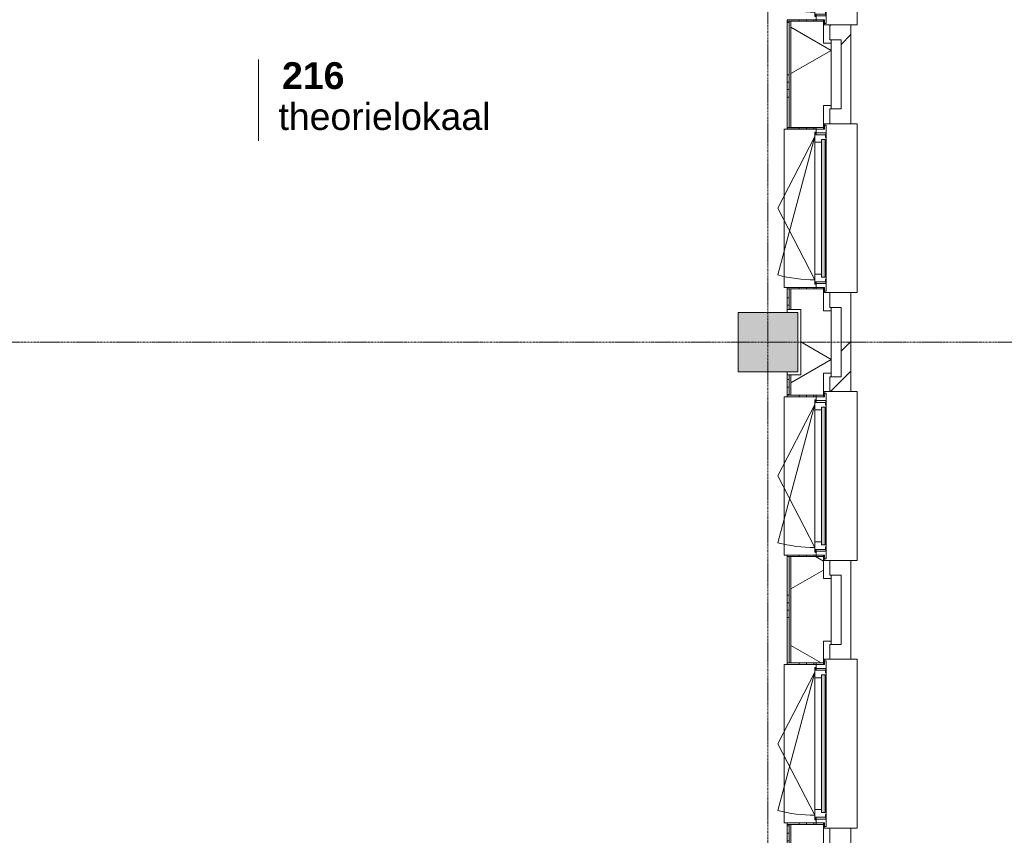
# Model space of a CAD drawing. Header units: millimetres. Extents: x -6115 to 78411, y -6358 to 59618.
# Tile 96 of 99: x 65168 to 71789, y 39884 to 45367. Entities that reach past the tile are written whole.
import ezdxf

# ---------------------------------------------------------------- set-up
doc = ezdxf.new("R2010")
doc.units = ezdxf.units.MM
doc.linetypes.add('stramien', pattern=[22.225, 12.7, -3.175, 3.175, -3.175])
for name, color, linetype, lineweight in [('00_Algemeen', 7, 'Continuous', 35), ('05_Bouwplaatsvoorzieningen', 7, 'Continuous', 9), ('22_Metselwerk', 7, 'Continuous', 9), ('25_Metaalconstructiewerk', 7, 'Continuous', 9), ('30_Kozijnen-ramen-deuren', 7, 'Continuous', 9), ('42_Dekvloeren en vloersystemen', 7, 'Continuous', 9)]:
    doc.layers.add(name, color=color, linetype=linetype, lineweight=lineweight)
doc.styles.add('Arial_1', font='arial.ttf', dxfattribs={"height": 180})
doc.styles.add('Arial_B', font='arialbd.ttf', dxfattribs={"height": 180})
pattern_1 = [(45, (400, -4e-13), (-565.6854, 565.6854), []), (45, (600, -6e-13), (-565.6854, 565.6854), [])]

# ---------------------------------------------------------------- blocks, each defined once
blk = doc.blocks.new('Direct Shape - 2410-10368 v1 - IFC-model constructie _zonder onderbouw_ _MM21228_-1202395-02 tweede verdieping overzicht')
at = {"layer": '25_Metaalconstructiewerk'}
blk.add_hatch(color=256, dxfattribs=at).paths.add_polyline_path([(-200, -200), (200, -200), (200, 200), (-200, 200), (-200, 5.9)])
for p, q in [((200, 200), (-200, 200)), ((-200, 200), (-200, -200)), ((200, -200), (200, 200)), ((-200, -200), (200, -200))]:
    blk.add_line(p, q, dxfattribs=at)
blk = doc.blocks.new('Direct Shape - NLRS_28_SC_TLB_kolom vierkant prefab_gen_AT_kolom vierkant_gen_lxb 400x400_800322-1202432-02 tweede verdieping overzicht')
blk.add_blockref('Direct Shape - 2410-10368 v1 - IFC-model constructie _zonder onderbouw_ _MM21228_-1202395-02 tweede verdieping overzicht', (0, 0))
blk = doc.blocks.new('2410-10368 v1 - IFC-model constructie _zonder onderbouw_ _MM21228__ifc-1-02 tweede verdieping overzicht')
at = {"layer": '25_Metaalconstructiewerk', "lineweight": 9}
blk.add_blockref('Direct Shape - NLRS_28_SC_TLB_kolom vierkant prefab_gen_AT_kolom vierkant_gen_lxb 400x400_800322-1202432-02 tweede verdieping overzicht', (70200, 43200), dxfattribs=at)
blk = doc.blocks.new('31_AEE_kozijnen_KA1_CS77 - AEE_CS 77_Raam merk A1-6832846-02 tweede verdieping overzicht')
at = {"layer": '30_Kozijnen-ramen-deuren', "true_color": 0xcccccc}
blk.add_hatch(color=254, dxfattribs=at).paths.add_polyline_path([(-462.5, -231.3), (462.5, -231.3), (462.5, -207.3), (-462.5, -207.3)])
at = {"layer": '30_Kozijnen-ramen-deuren'}
for p, q in [((-481.5, -199.5), (-557.5, -199.5)), ((-557.5, -199.5), (-557.5, -212.3)), ((-557.5, -212.3), (-532.5, -212.3)), ((-532.5, -212.3), (-532.5, -267.5)), ((-506.5, -203.3), (-481.5, -203.3)), ((-506.5, -267.5), (-506.5, -203.3)), ((-494.5, -203.8), (-494.5, -272.5)), ((-476.5, -203.8), (-494.5, -203.8)), ((-481.5, -199.5), (-476.5, -199.5)), ((-481.5, -203.3), (-481.5, -199.5)), ((-476.5, -203.3), (-481.5, -203.3)), ((-443.5, -199.5), (-476.5, -199.5)), ((-476.5, -199.5), (-476.5, -203.8)), ((-462.5, -231.3), (-462.5, -207.3)), ((-462.5, -231.3), (-462.5, -207.3)), ((-462.5, -207.3), (462.5, -207.3)), ((462.5, -231.3), (-462.5, -231.3)), ((443.5, -199.5), (-443.5, -199.5)), ((-443.5, -207.3), (-443.5, -199.5)), ((-443.5, -276.5), (-443.5, -231.3)), ((443.5, -199.5), (443.5, -207.3)), ((476.5, -199.5), (443.5, -199.5)), ((443.5, -231.3), (443.5, -276.5)), ((462.5, -207.3), (462.5, -231.3)), ((462.5, -231.3), (462.5, -207.3)), ((476.5, -199.5), (481.5, -199.5)), ((476.5, -203.8), (476.5, -199.5)), ((481.5, -203.3), (476.5, -203.3)), ((494.5, -203.8), (476.5, -203.8)), ((481.5, -199.5), (481.5, -203.3)), ((557.5, -199.5), (481.5, -199.5)), ((481.5, -203.3), (506.5, -203.3)), ((494.5, -272.5), (494.5, -203.8)), ((506.5, -203.3), (506.5, -267.5)), ((532.5, -267.5), (532.5, -212.3)), ((532.5, -212.3), (557.5, -212.3)), ((557.5, -212.3), (557.5, -199.5)), ((-532.5, -267.5), (-506.5, -267.5)), ((-494.5, -272.5), (-511.5, -272.5)), ((-511.5, -272.5), (-511.5, -276.5)), ((-511.5, -276.5), (-443.5, -276.5)), ((-494.5, -267.5), (-506.5, -267.5)), ((-481.5, -276.5), (0, -525.7)), ((-481.5, -276.5), (448.7, -525.7)), ((443.5, -276.5), (-443.5, -276.5)), ((0, -525.7), (481.5, -276.5)), ((443.5, -276.5), (511.5, -276.5)), ((506.5, -267.5), (494.5, -267.5)), ((511.5, -272.5), (494.5, -272.5)), ((506.5, -267.5), (532.5, -267.5)), ((511.5, -276.5), (511.5, -272.5))]:
    blk.add_line(p, q, dxfattribs=at)
blk.add_arc((-481.5, -276.5), 963, 345, 360, dxfattribs=at)
blk = doc.blocks.new('31_AEE_DAI_Dagkant_Interieur - Zonder Onderkant-V119-02 tweede verdieping overzicht')
at = {"layer": '05_Bouwplaatsvoorzieningen'}
h = blk.add_hatch(dxfattribs=at)
h.set_pattern_fill('FP_224', color=256, style=0, pattern_type=2)
h.set_pattern_definition([(180, (42300, -70591.5), (6e-14, -500), []), (180, (42300, -70541.5), (6e-14, -500), []), (180, (42300, -70491.5), (6e-14, -500), []), (180, (42300, -70441.5), (6e-14, -500), [])])
h.paths.add_polyline_path([(542.5, -267.5), (533, -267.5), (533, -461.5), (542.5, -461.5), (542.5, -437)])
h.paths.add_polyline_path([(-533, -267.5), (-542.5, -267.5), (-542.5, -461.5), (-533, -461.5), (-533, -371.5)])
for p, q in [((-533, -267.5), (-542.5, -267.5)), ((-533, -461.5), (-533, -267.5)), ((533, -267.5), (533, -461.5)), ((542.5, -267.5), (533, -267.5)), ((-542.5, -461.5), (-533, -461.5)), ((533, -461.5), (542.5, -461.5))]:
    blk.add_line(p, q, dxfattribs=at)
blk = doc.blocks.new('31_AEE_DAI_Dagkant_Interieur - Zonder Onderkant-V120-02 tweede verdieping overzicht')
at = {"layer": '05_Bouwplaatsvoorzieningen'}
h = blk.add_hatch(dxfattribs=at)
h.set_pattern_fill('FP_225', color=256, style=0, pattern_type=2)
h.set_pattern_definition([(180, (40500, -70591.5), (6e-14, -500), []), (180, (40500, -70541.5), (6e-14, -500), []), (180, (40500, -70491.5), (6e-14, -500), []), (180, (40500, -70441.5), (6e-14, -500), [])])
h.paths.add_polyline_path([(542.5, -267.5), (533, -267.5), (533, -461.5), (542.5, -461.5), (542.5, -437)])
h.paths.add_polyline_path([(-533, -267.5), (-542.5, -267.5), (-542.5, -461.5), (-533, -461.5), (-533, -437)])
for p, q in [((-533, -267.5), (-542.5, -267.5)), ((-533, -461.5), (-533, -267.5)), ((533, -267.5), (533, -461.5)), ((542.5, -267.5), (533, -267.5)), ((-542.5, -461.5), (-533, -461.5)), ((533, -461.5), (542.5, -461.5))]:
    blk.add_line(p, q, dxfattribs=at)
blk = doc.blocks.new('42_AEE_VE_vensterbank - Standaard-6843292-02 tweede verdieping overzicht')
at = {"layer": '05_Bouwplaatsvoorzieningen'}
for p, q in [((-532.5, -482.5), (-532.5, -267.5)), ((532.5, -267.5), (532.5, -482.5)), ((-532.5, -482.5), (532.5, -482.5))]:
    blk.add_line(p, q, dxfattribs=at)
blk = doc.blocks.new('31_AEE_DAI_Dagkant_Interieur - Zonder Onderkant-V123-02 tweede verdieping overzicht')
at = {"layer": '05_Bouwplaatsvoorzieningen'}
h = blk.add_hatch(dxfattribs=at)
h.set_pattern_fill('FP_228', color=256, style=0, pattern_type=2)
h.set_pattern_definition([(180, (45900, -70591.5), (6e-14, -500), []), (180, (45900, -70541.5), (6e-14, -500), []), (180, (45900, -70491.5), (6e-14, -500), []), (180, (45900, -70441.5), (6e-14, -500), [])])
h.paths.add_polyline_path([(542.5, -267.5), (533, -267.5), (533, -461.5), (542.5, -461.5), (542.5, -437)])
h.paths.add_polyline_path([(-533, -267.5), (-542.5, -267.5), (-542.5, -461.5), (-533, -461.5), (-533, -437)])
for p, q in [((-533, -267.5), (-542.5, -267.5)), ((-533, -461.5), (-533, -267.5)), ((533, -267.5), (533, -461.5)), ((542.5, -267.5), (533, -267.5)), ((-542.5, -461.5), (-533, -461.5)), ((533, -461.5), (542.5, -461.5))]:
    blk.add_line(p, q, dxfattribs=at)
blk = doc.blocks.new('31_AEE_DAI_Dagkant_Interieur - Zonder Onderkant-V124-02 tweede verdieping overzicht')
at = {"layer": '05_Bouwplaatsvoorzieningen'}
h = blk.add_hatch(dxfattribs=at)
h.set_pattern_fill('FP_229', color=256, style=0, pattern_type=2)
h.set_pattern_definition([(180, (44100, -70591.5), (6e-14, -500), []), (180, (44100, -70541.5), (6e-14, -500), []), (180, (44100, -70491.5), (6e-14, -500), []), (180, (44100, -70441.5), (6e-14, -500), [])])
h.paths.add_polyline_path([(542.5, -267.5), (533, -267.5), (533, -461.5), (542.5, -461.5), (542.5, -371.5)])
h.paths.add_polyline_path([(-533, -267.5), (-542.5, -267.5), (-542.5, -461.5), (-533, -461.5), (-533, -437)])
for p, q in [((-533, -267.5), (-542.5, -267.5)), ((-533, -461.5), (-533, -267.5)), ((533, -267.5), (533, -461.5)), ((542.5, -267.5), (533, -267.5)), ((-542.5, -461.5), (-533, -461.5)), ((533, -461.5), (542.5, -461.5))]:
    blk.add_line(p, q, dxfattribs=at)
blk = doc.blocks.new('21_AEE_WA_lekdorpel - 21_AEE_WA_lekdorpel-6866276-02 tweede verdieping overzicht')
at = {"layer": '05_Bouwplaatsvoorzieningen'}
for p, q in [((-567.5, -34), (-567.5, 8)), ((-567.5, 8), (567.5, 8)), ((567.5, 8), (567.5, -34)), ((-567.5, -213), (-567.5, -176)), ((567.5, -176), (567.5, -213)), ((-567.5, -215), (-567.5, -213)), ((-532.5, -213), (-567.5, -213)), ((-532.5, -215), (-567.5, -215)), ((567.5, -213), (532.5, -213)), ((567.5, -215), (532.5, -215)), ((567.5, -213), (567.5, -215))]:
    blk.add_line(p, q, dxfattribs=at)
blk = doc.blocks.new('00_AEE_tag_ruimte_klein - Naam _ nummer-752176-02 tweede verdieping overzicht')
at = {"layer": '00_Algemeen', "lineweight": 9}
for p, q in [((-8.061, 7.172), (-8.061, 4.245)), ((-8.061, 4.468), (-8.061, 1.718))]:
    blk.add_line(p, q, dxfattribs=at)

msp = doc.modelspace()

# ---------------------------------------------------------------- hatches: boundary and pattern name
at = {"layer": '22_Metselwerk'}
h = msp.add_hatch(dxfattribs=at)
h.set_pattern_fill('FP_206', color=256, angle=45, style=0, pattern_type=2)
h.set_pattern_definition(pattern_1)
h.paths.add_polyline_path([(70757.5, 4908.5), (70757.5, 5732.5), (70691.5, 5732.5), (70691.5, 4908.5)])
h.paths.add_polyline_path([(70757.5, 6867.5), (70757.5, 7532.5), (70691.5, 7532.5), (70691.5, 6867.5)])
h.paths.add_polyline_path([(70757.5, 8667.5), (70757.5, 9332.5), (70691.5, 9332.5), (70691.5, 8667.5), (70740.2, 8667.5)])
h.paths.add_polyline_path([(70757.5, 10467.5), (70757.5, 11132.5), (70691.5, 11132.5), (70691.5, 10467.5), (70740.2, 10467.5)])
h.paths.add_polyline_path([(70757.5, 12267.5), (70757.5, 12932.5), (70691.5, 12932.5), (70691.5, 12267.5)])
h.paths.add_polyline_path([(70757.5, 14067.5), (70757.5, 14732.5), (70691.5, 14732.5), (70691.5, 14067.5), (70740.2, 14067.5)])
h.paths.add_polyline_path([(70757.5, 15867.5), (70757.5, 16532.5), (70691.5, 16532.5), (70691.5, 15867.5), (70740.2, 15867.5)])
h.paths.add_polyline_path([(70757.5, 17667.5), (70757.5, 18332.5), (70691.5, 18332.5), (70691.5, 17667.5), (70740.2, 17667.5)])
h.paths.add_polyline_path([(70757.5, 19467.5), (70757.5, 20132.5), (70691.5, 20132.5), (70691.5, 19467.5), (70740.2, 19467.5)])
h.paths.add_polyline_path([(70757.5, 21267.5), (70757.5, 21932.5), (70691.5, 21932.5), (70691.5, 21267.5), (70740.2, 21267.5)])
h.paths.add_polyline_path([(70757.5, 23067.5), (70757.5, 23732.5), (70691.5, 23732.5), (70691.5, 23067.5), (70740.2, 23067.5)])
h.paths.add_polyline_path([(70757.5, 24867.5), (70757.5, 25532.5), (70691.5, 25532.5), (70691.5, 24867.5), (70740.2, 24867.5)])
h.paths.add_polyline_path([(70757.5, 26667.5), (70757.5, 27332.5), (70691.5, 27332.5), (70691.5, 26667.5), (70740.2, 26667.5)])
h.paths.add_polyline_path([(70757.5, 28467.5), (70757.5, 29132.5), (70691.5, 29132.5), (70691.5, 28467.5), (70740.2, 28467.5)])
h.paths.add_polyline_path([(70757.5, 30267.5), (70757.5, 30932.5), (70691.5, 30932.5), (70691.5, 30267.5)])
h.paths.add_polyline_path([(70757.5, 32067.5), (70757.5, 32732.5), (70691.5, 32732.5), (70691.5, 32067.5), (70740.2, 32067.5)])
h.paths.add_polyline_path([(70757.5, 33867.5), (70757.5, 34532.5), (70691.5, 34532.5), (70691.5, 33867.5), (70740.2, 33867.5)])
h.paths.add_polyline_path([(70757.5, 35667.5), (70757.5, 36332.5), (70691.5, 36332.5), (70691.5, 35667.5)])
h.paths.add_polyline_path([(70757.5, 37467.5), (70757.5, 38132.5), (70691.5, 38132.5), (70691.5, 37467.5), (70740.2, 37467.5)])
h.paths.add_polyline_path([(70757.5, 39267.5), (70757.5, 39932.5), (70691.5, 39932.5), (70691.5, 39267.5), (70740.2, 39267.5)])
h.paths.add_polyline_path([(70757.5, 41067.5), (70757.5, 41732.5), (70691.5, 41732.5), (70691.5, 41067.5)])
h.paths.add_polyline_path([(70757.5, 42867.5), (70757.5, 43532.5), (70691.5, 43532.5), (70691.5, 42867.5), (70740.2, 42867.5)])
h.paths.add_polyline_path([(70757.5, 44667.5), (70757.5, 45332.5), (70691.5, 45332.5), (70691.5, 44667.5)])
h.paths.add_polyline_path([(70757.5, 46467.5), (70757.5, 47139), (70691.5, 47139), (70691.5, 46467.5), (70740.2, 46467.5)])
h.paths.add_polyline_path([(70757.5, 48274), (70757.5, 49157), (70691.5, 49157), (70691.5, 48274), (70740.2, 48274)])
h = msp.add_hatch(dxfattribs=at)
h.set_pattern_fill('FP_205', color=256, angle=60, style=0, pattern_type=2)
h.set_pattern_definition([(150, (70624.5, 27147.25), (-300, -519.615), []), (210, (70624.5, 27147.25), (300, -519.615), [])])
h.paths.add_polyline_path([(70420, 5245.5), (70624.5, 5245.5), (70624.5, 5610), (70572.5, 5610), (70572.5, 5757.5), (70354.5, 5757.5), (70354.5, 5620), (70420, 5620), (70420, 5257.5)])
h.paths.add_polyline_path([(70572.5, 6842.5), (70572.5, 6990), (70624.5, 6990), (70624.5, 7410), (70572.5, 7410), (70572.5, 7557.5), (70354.5, 7557.5), (70354.5, 6842.5)])
h.paths.add_polyline_path([(70572.5, 8642.5), (70572.5, 8790), (70624.5, 8790), (70624.5, 9210), (70572.5, 9210), (70572.5, 9357.5), (70354.5, 9357.5), (70354.5, 8642.5)])
h.paths.add_polyline_path([(70572.5, 10442.5), (70572.5, 10590), (70624.5, 10590), (70624.5, 11010), (70572.5, 11010), (70572.5, 11157.5), (70354.5, 11157.5), (70354.5, 11020), (70420, 11020), (70420, 10580), (70354.5, 10580), (70354.5, 10442.5)])
h.paths.add_polyline_path([(70572.5, 12242.5), (70572.5, 12390), (70624.5, 12390), (70624.5, 12810), (70572.5, 12810), (70572.5, 12957.5), (70354.5, 12957.5), (70354.5, 12242.5)])
h.paths.add_polyline_path([(70572.5, 14042.5), (70572.5, 14190), (70624.5, 14190), (70624.5, 14610), (70572.5, 14610), (70572.5, 14757.5), (70354.5, 14757.5), (70354.5, 14042.5)])
h.paths.add_polyline_path([(70572.5, 15842.5), (70572.5, 15990), (70624.5, 15990), (70624.5, 16410), (70572.5, 16410), (70572.5, 16557.5), (70354.5, 16557.5), (70354.5, 16420), (70420, 16420), (70420, 15980), (70354.5, 15980), (70354.5, 15842.5)])
h.paths.add_polyline_path([(70572.5, 17642.5), (70572.5, 17790), (70624.5, 17790), (70624.5, 18210), (70572.5, 18210), (70572.5, 18357.5), (70354.5, 18357.5), (70354.5, 17642.5)])
h.paths.add_polyline_path([(70572.5, 19442.5), (70572.5, 19590), (70624.5, 19590), (70624.5, 20010), (70572.5, 20010), (70572.5, 20157.5), (70354.5, 20157.5), (70354.5, 19442.5)])
h.paths.add_polyline_path([(70572.5, 21242.5), (70572.5, 21390), (70624.5, 21390), (70624.5, 21810), (70572.5, 21810), (70572.5, 21957.5), (70354.5, 21957.5), (70354.5, 21820), (70420, 21820), (70420, 21380), (70354.5, 21380), (70354.5, 21242.5)])
h.paths.add_polyline_path([(70572.5, 23042.5), (70572.5, 23190), (70624.5, 23190), (70624.5, 23610), (70572.5, 23610), (70572.5, 23757.5), (70354.5, 23757.5), (70354.5, 23042.5)])
h.paths.add_polyline_path([(70572.5, 24842.5), (70572.5, 24990), (70624.5, 24990), (70624.5, 25410), (70572.5, 25410), (70572.5, 25557.5), (70354.5, 25557.5), (70354.5, 24842.5)])
h.paths.add_polyline_path([(70572.5, 26642.5), (70572.5, 26790), (70624.5, 26790), (70624.5, 27210), (70572.5, 27210), (70572.5, 27357.5), (70354.5, 27357.5), (70354.5, 27220), (70420, 27220), (70420, 26780), (70354.5, 26780), (70354.5, 26642.5)])
h.paths.add_polyline_path([(70572.5, 28442.5), (70572.5, 28590), (70624.5, 28590), (70624.5, 29010), (70572.5, 29010), (70572.5, 29157.5), (70354.5, 29157.5), (70354.5, 28442.5)])
h.paths.add_polyline_path([(70572.5, 30242.5), (70572.5, 30390), (70624.5, 30390), (70624.5, 30810), (70572.5, 30810), (70572.5, 30957.5), (70354.5, 30957.5), (70354.5, 30242.5)])
h.paths.add_polyline_path([(70572.5, 32042.5), (70572.5, 32190), (70624.5, 32190), (70624.5, 32610), (70572.5, 32610), (70572.5, 32757.5), (70354.5, 32757.5), (70354.5, 32620), (70420, 32620), (70420, 32180), (70354.5, 32180), (70354.5, 32042.5)])
h.paths.add_polyline_path([(70572.5, 33842.5), (70572.5, 33990), (70624.5, 33990), (70624.5, 34410), (70572.5, 34410), (70572.5, 34557.5), (70354.5, 34557.5), (70354.5, 33842.5)])
h.paths.add_polyline_path([(70572.5, 35642.5), (70572.5, 35790), (70624.5, 35790), (70624.5, 36210), (70572.5, 36210), (70572.5, 36357.5), (70354.5, 36357.5), (70354.5, 35642.5)])
h.paths.add_polyline_path([(70572.5, 37442.5), (70572.5, 37590), (70624.5, 37590), (70624.5, 38010), (70572.5, 38010), (70572.5, 38157.5), (70354.5, 38157.5), (70354.5, 38020), (70420, 38020), (70420, 37580), (70354.5, 37580), (70354.5, 37442.5)])
h.paths.add_polyline_path([(70572.5, 39242.5), (70572.5, 39390), (70624.5, 39390), (70624.5, 39810), (70572.5, 39810), (70572.5, 39957.5), (70354.5, 39957.5), (70354.5, 39242.5)])
h.paths.add_polyline_path([(70572.5, 41042.5), (70572.5, 41190), (70624.5, 41190), (70624.5, 41610), (70572.5, 41610), (70572.5, 41757.5), (70354.5, 41757.5), (70354.5, 41042.5)])
h.paths.add_polyline_path([(70572.5, 42842.5), (70572.5, 42990), (70624.5, 42990), (70624.5, 43410), (70572.5, 43410), (70572.5, 43557.5), (70354.5, 43557.5), (70354.5, 43420), (70420, 43420), (70420, 42980), (70354.5, 42980), (70354.5, 42842.5)])
h.paths.add_polyline_path([(70572.5, 44642.5), (70572.5, 44790), (70624.5, 44790), (70624.5, 45210), (70572.5, 45210), (70572.5, 45357.5), (70354.5, 45357.5), (70354.5, 44642.5)])
h.paths.add_polyline_path([(70572.5, 46442.5), (70572.5, 46590), (70624.5, 46590), (70624.5, 47016.5), (70572.5, 47016.5), (70572.5, 47164), (70354.5, 47164), (70354.5, 46442.5)])
h.paths.add_polyline_path([(70572.5, 48249), (70572.5, 48396.5), (70624.5, 48396.5), (70624.5, 49024.5), (70354.5, 49024.5), (70354.5, 48820), (70420, 48820), (70420, 48380), (70354.5, 48380), (70354.5, 48249)])
h = msp.add_hatch(dxfattribs=at)
h.set_pattern_fill('FP_204', color=256, angle=90, style=0, pattern_type=2)
h.set_pattern_definition([(180, (70624.5, 27347.25), (2e-12, -500), []), (180, (70624.5, 27397.25), (2e-12, -500), []), (180, (70624.5, 27447.25), (2e-12, -500), []), (180, (70624.5, 27497.25), (2e-12, -500), [])])
h.paths.add_polyline_path([(70330, 5620), (70342.5, 5620), (70342.5, 5757.5), (70330, 5757.5)])
h.paths.add_polyline_path([(70342.5, 6842.5), (70342.5, 7557.5), (70330, 7557.5), (70330, 6842.5)])
h.paths.add_polyline_path([(70342.5, 8642.5), (70342.5, 9357.5), (70330, 9357.5), (70330, 8642.5)])
h.paths.add_polyline_path([(70342.5, 10442.5), (70342.5, 10580), (70330, 10580), (70330, 10442.5)])
h.paths.add_polyline_path([(70342.5, 11020), (70342.5, 11157.5), (70330, 11157.5), (70330, 11020)])
h.paths.add_polyline_path([(70342.5, 12242.5), (70342.5, 12957.5), (70330, 12957.5), (70330, 12242.5)])
h.paths.add_polyline_path([(70342.5, 14042.5), (70342.5, 14757.5), (70330, 14757.5), (70330, 14042.5)])
h.paths.add_polyline_path([(70342.5, 15842.5), (70342.5, 15980), (70330, 15980), (70330, 15842.5)])
h.paths.add_polyline_path([(70330, 16420), (70342.5, 16420), (70342.5, 16557.5), (70330, 16557.5)])
h.paths.add_polyline_path([(70342.5, 17642.5), (70342.5, 18357.5), (70330, 18357.5), (70330, 17642.5)])
h.paths.add_polyline_path([(70342.5, 19442.5), (70342.5, 20157.5), (70330, 20157.5), (70330, 19442.5)])
h.paths.add_polyline_path([(70342.5, 21242.5), (70342.5, 21380), (70330, 21380), (70330, 21242.5)])
h.paths.add_polyline_path([(70330, 21820), (70342.5, 21820), (70342.5, 21957.5), (70330, 21957.5)])
h.paths.add_polyline_path([(70342.5, 23042.5), (70342.5, 23757.5), (70330, 23757.5), (70330, 23042.5)])
h.paths.add_polyline_path([(70342.5, 24842.5), (70342.5, 25557.5), (70330, 25557.5), (70330, 24842.5)])
h.paths.add_polyline_path([(70342.5, 26642.5), (70342.5, 26780), (70330, 26780), (70330, 26642.5)])
h.paths.add_polyline_path([(70342.5, 27220), (70342.5, 27357.5), (70330, 27357.5), (70330, 27220)])
h.paths.add_polyline_path([(70342.5, 28442.5), (70342.5, 29157.5), (70330, 29157.5), (70330, 28442.5)])
h.paths.add_polyline_path([(70342.5, 30242.5), (70342.5, 30957.5), (70330, 30957.5), (70330, 30242.5)])
h.paths.add_polyline_path([(70342.5, 32042.5), (70342.5, 32180), (70330, 32180), (70330, 32042.5)])
h.paths.add_polyline_path([(70330, 32620), (70342.5, 32620), (70342.5, 32757.5), (70330, 32757.5), (70330, 32668.8)])
h.paths.add_polyline_path([(70342.5, 33842.5), (70342.5, 34557.5), (70330, 34557.5), (70330, 33842.5)])
h.paths.add_polyline_path([(70342.5, 35642.5), (70342.5, 36357.5), (70330, 36357.5), (70330, 35642.5)])
h.paths.add_polyline_path([(70342.5, 37442.5), (70342.5, 37580), (70330, 37580), (70330, 37442.5)])
h.paths.add_polyline_path([(70330, 38020), (70342.5, 38020), (70342.5, 38157.5), (70330, 38157.5)])
h.paths.add_polyline_path([(70342.5, 39242.5), (70342.5, 39957.5), (70330, 39957.5), (70330, 39242.5)])
h.paths.add_polyline_path([(70342.5, 41042.5), (70342.5, 41757.5), (70330, 41757.5), (70330, 41042.5)])
h.paths.add_polyline_path([(70342.5, 42842.5), (70342.5, 42980), (70330, 42980), (70330, 42842.5)])
h.paths.add_polyline_path([(70330, 43420), (70342.5, 43420), (70342.5, 43557.5), (70330, 43557.5)])
h.paths.add_polyline_path([(70342.5, 44642.5), (70342.5, 45357.5), (70330, 45357.5), (70330, 44642.5)])
h.paths.add_polyline_path([(70342.5, 46442.5), (70342.5, 47164), (70330, 47164), (70330, 46442.5)])
h.paths.add_polyline_path([(70342.5, 48249), (70342.5, 48380), (70330, 48380), (70330, 48249)])
h = msp.add_hatch(dxfattribs=at)
h.set_pattern_fill('FP_173', color=256, angle=45, style=0, pattern_type=2)
h.set_pattern_definition(pattern_1)
h.paths.add_polyline_path([(70691.5, 45232.5), (70691.5, 45332.5), (70615.5, 45332.5), (70615.5, 45232.5)])
h = msp.add_hatch(dxfattribs=at)
h.set_pattern_fill('FP_385', color=256, angle=45, style=0, pattern_type=2)
h.set_pattern_definition(pattern_1)
h.paths.add_polyline_path([(70691.5, 42867.5), (70691.5, 42967.5), (70615.5, 42967.5), (70615.5, 42867.5)])
h = msp.add_hatch(dxfattribs=at)
h.set_pattern_fill('FP_173', color=256, angle=45, style=0, pattern_type=2)
h.set_pattern_definition(pattern_1)
h.paths.add_polyline_path([(70691.5, 41632.5), (70691.5, 41732.5), (70615.5, 41732.5), (70615.5, 41632.5)])

# ---------------------------------------------------------------- linework, layer by layer
at = {"layer": '00_Algemeen', "color": 150, "linetype": 'stramien', "lineweight": 9, "true_color": 0x0080ff}
for p, q in [((70200, -4950.1), (70200, 59018.3)), ((77811.4, 43200), (-5515.3, 43200))]:
    msp.add_line(p, q, dxfattribs=at)
at = {"layer": '22_Metselwerk'}
for p, q in [((70572.5, 45367.5), (70572.5, 45357.5)), ((70330, 45357.5), (70330, 44642.5)), ((70354.5, 45357.5), (70330, 45357.5)), ((70342.5, 44642.5), (70342.5, 45357.5)), ((70691.5, 45332.5), (70615.5, 45332.5)), ((70615.5, 45332.5), (70615.5, 45232.5)), ((70757.5, 45332.5), (70691.5, 45332.5)), ((70757.5, 44667.5), (70757.5, 45332.5)), ((70615.5, 45232.5), (70691.5, 45232.5)), ((70624.5, 45232.5), (70624.5, 45210)), ((70691.5, 45232.5), (70691.5, 44767.5)), ((70691.5, 44767.5), (70615.5, 44767.5)), ((70615.5, 44767.5), (70615.5, 44667.5)), ((70624.5, 44790), (70624.5, 44767.5)), ((70330, 44642.5), (70354.5, 44642.5)), ((70572.5, 44642.5), (70572.5, 44632.5)), ((70615.5, 44667.5), (70757.5, 44667.5)), ((70330, 43557.5), (70330, 43420)), ((70354.5, 43557.5), (70330, 43557.5)), ((70342.5, 43420), (70342.5, 43557.5)), ((70572.5, 43567.5), (70572.5, 43557.5)), ((70691.5, 43532.5), (70615.5, 43532.5)), ((70615.5, 43532.5), (70615.5, 43432.5)), ((70757.5, 43532.5), (70691.5, 43532.5)), ((70757.5, 42867.5), (70757.5, 43532.5)), ((70330, 43420), (70354.5, 43420)), ((70615.5, 43432.5), (70691.5, 43432.5)), ((70624.5, 43432.5), (70624.5, 43410)), ((70691.5, 43432.5), (70691.5, 42967.5)), ((70354.5, 42980), (70330, 42980)), ((70330, 42980), (70330, 42842.5)), ((70342.5, 42842.5), (70342.5, 42980)), ((70624.5, 42990), (70624.5, 42967.5)), ((70691.5, 42967.5), (70615.5, 42967.5)), ((70615.5, 42967.5), (70615.5, 42867.5)), ((70615.5, 42867.5), (70757.5, 42867.5)), ((70330, 42842.5), (70354.5, 42842.5)), ((70572.5, 42842.5), (70572.5, 42832.5)), ((70330, 41757.5), (70330, 41042.5)), ((70354.5, 41757.5), (70330, 41757.5)), ((70342.5, 41042.5), (70342.5, 41757.5)), ((70572.5, 41767.5), (70572.5, 41757.5)), ((70691.5, 41732.5), (70615.5, 41732.5)), ((70615.5, 41732.5), (70615.5, 41632.5)), ((70757.5, 41732.5), (70691.5, 41732.5)), ((70757.5, 41067.5), (70757.5, 41732.5)), ((70615.5, 41632.5), (70691.5, 41632.5)), ((70624.5, 41632.5), (70624.5, 41610)), ((70691.5, 41632.5), (70691.5, 41167.5)), ((70624.5, 41190), (70624.5, 41167.5)), ((70691.5, 41167.5), (70615.5, 41167.5)), ((70615.5, 41167.5), (70615.5, 41067.5)), ((70615.5, 41067.5), (70757.5, 41067.5)), ((70330, 41042.5), (70354.5, 41042.5)), ((70572.5, 41042.5), (70572.5, 41032.5)), ((70330, 39957.5), (70330, 39242.5)), ((70354.5, 39957.5), (70330, 39957.5)), ((70342.5, 39242.5), (70342.5, 39957.5)), ((70572.5, 39967.5), (70572.5, 39957.5)), ((70691.5, 39932.5), (70615.5, 39932.5)), ((70615.5, 39932.5), (70615.5, 39832.5)), ((70757.5, 39932.5), (70691.5, 39932.5)), ((70757.5, 39267.5), (70757.5, 39932.5))]:
    msp.add_line(p, q, dxfattribs=at)
at = {"layer": '22_Metselwerk', "lineweight": 18}
for p, q in [((70572.5, 45357.5), (70354.5, 45357.5)), ((70354.5, 44642.5), (70354.5, 45357.5)), ((70572.5, 45210), (70572.5, 45357.5)), ((70624.5, 45210), (70572.5, 45210)), ((70624.5, 44790), (70624.5, 45210)), ((70572.5, 44642.5), (70572.5, 44790)), ((70572.5, 44790), (70624.5, 44790)), ((70354.5, 44642.5), (70572.5, 44642.5)), ((70572.5, 43557.5), (70354.5, 43557.5)), ((70354.5, 43420), (70354.5, 43557.5)), ((70572.5, 43410), (70572.5, 43557.5)), ((70354.5, 43420), (70420, 43420)), ((70420, 43420), (70420, 42980)), ((70624.5, 43410), (70572.5, 43410)), ((70624.5, 42990), (70624.5, 43410)), ((70420, 42980), (70354.5, 42980)), ((70354.5, 42842.5), (70354.5, 42980)), ((70572.5, 42842.5), (70572.5, 42990)), ((70572.5, 42990), (70624.5, 42990)), ((70354.5, 42842.5), (70572.5, 42842.5)), ((70572.5, 41757.5), (70354.5, 41757.5)), ((70354.5, 41042.5), (70354.5, 41757.5)), ((70572.5, 41610), (70572.5, 41757.5)), ((70624.5, 41610), (70572.5, 41610)), ((70624.5, 41190), (70624.5, 41610)), ((70572.5, 41042.5), (70572.5, 41190)), ((70572.5, 41190), (70624.5, 41190)), ((70354.5, 41042.5), (70572.5, 41042.5)), ((70572.5, 39957.5), (70354.5, 39957.5)), ((70354.5, 39242.5), (70354.5, 39957.5)), ((70572.5, 39810), (70572.5, 39957.5))]:
    msp.add_line(p, q, dxfattribs=at)
at = {"layer": '42_Dekvloeren en vloersystemen'}
for p, q in [((70330, 43400), (70330, 43420)), ((70330, 42980), (70330, 43000))]:
    msp.add_line(p, q, dxfattribs=at)

# ---------------------------------------------------------------- block references
at = {"lineweight": 5}
msp.add_blockref('2410-10368 v1 - IFC-model constructie _zonder onderbouw_ _MM21228__ifc-1-02 tweede verdieping overzicht', (0, 0), dxfattribs=at)
at = {"layer": '00_Algemeen', "lineweight": 9, "xscale": 99.99999999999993, "yscale": 99.99999999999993, "zscale": 99.99999999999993}
msp.add_blockref('00_AEE_tag_ruimte_klein - Naam _ nummer-752176-02 tweede verdieping overzicht', (67580.6, 44381.7), dxfattribs=at)
at = {"layer": '05_Bouwplaatsvoorzieningen'}
for name, p, rotation in [('31_AEE_DAI_Dagkant_Interieur - Zonder Onderkant-V123-02 tweede verdieping overzicht', (70791.5, 45900), 269.9999999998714), ('21_AEE_WA_lekdorpel - 21_AEE_WA_lekdorpel-6866276-02 tweede verdieping overzicht', (70791.5, 45900), 269.9999999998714), ('42_AEE_VE_vensterbank - Standaard-6843292-02 tweede verdieping overzicht', (70791.5, 44100), 269.999999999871), ('31_AEE_DAI_Dagkant_Interieur - Zonder Onderkant-V124-02 tweede verdieping overzicht', (70791.5, 44100), 269.9999999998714), ('21_AEE_WA_lekdorpel - 21_AEE_WA_lekdorpel-6866276-02 tweede verdieping overzicht', (70791.5, 44100), 269.9999999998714), ('21_AEE_WA_lekdorpel - 21_AEE_WA_lekdorpel-6866276-02 tweede verdieping overzicht', (70791.5, 42300), 269.9999999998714), ('42_AEE_VE_vensterbank - Standaard-6843292-02 tweede verdieping overzicht', (70791.5, 42300), 269.999999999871), ('31_AEE_DAI_Dagkant_Interieur - Zonder Onderkant-V119-02 tweede verdieping overzicht', (70791.5, 42300), 269.9999999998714), ('21_AEE_WA_lekdorpel - 21_AEE_WA_lekdorpel-6866276-02 tweede verdieping overzicht', (70791.5, 40500), 269.9999999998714), ('42_AEE_VE_vensterbank - Standaard-6843292-02 tweede verdieping overzicht', (70791.5, 40500), 269.999999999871), ('31_AEE_DAI_Dagkant_Interieur - Zonder Onderkant-V120-02 tweede verdieping overzicht', (70791.5, 40500), 269.9999999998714)]:
    msp.add_blockref(name, p, dxfattribs=dict(at, rotation=rotation))
at = {"layer": '30_Kozijnen-ramen-deuren', "rotation": 269.9999999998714}
for p in [(70791.5, 45900), (70791.5, 44100), (70791.5, 42300), (70791.5, 40500)]:
    msp.add_blockref('31_AEE_kozijnen_KA1_CS77 - AEE_CS 77_Raam merk A1-6832846-02 tweede verdieping overzicht', p, dxfattribs=at)

# ---------------------------------------------------------------- texts
at = {"layer": '00_Algemeen', "lineweight": 9, "char_height": 180, "attachment_point": 1}
for s, insert, width, style in [('216', (66932, 45081.7), 505.063, 'Arial_B'), ('theorielokaal', (66908, 44806.1), 1643.459, 'Arial_1')]:
    msp.add_mtext(s, dxfattribs=dict(at, insert=insert, width=width, style=style))

doc.saveas('drawing.dxf')
